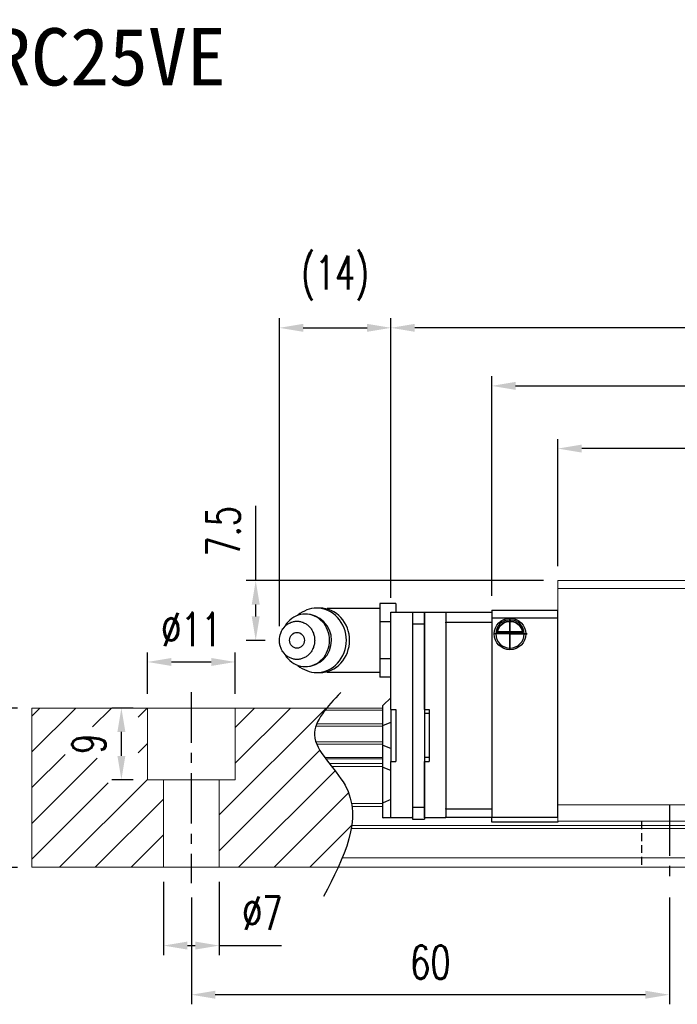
# Model space of a CAD drawing. Header units: millimetres. Extents: x 392 to 686, y 99 to 222.
# Tile 2 of 51: x 495 to 578, y 99 to 222. Entities that reach past the tile are written whole.
import ezdxf
from ezdxf.enums import TextEntityAlignment as Align

# ---------------------------------------------------------------- set-up
doc = ezdxf.new("R2010")
doc.units = ezdxf.units.MM
doc.header["$PDSIZE"] = -1
doc.linetypes.add('CENTER', pattern=[10.16, 6.35, -1.27, 1.27, -1.27])
doc.linetypes.add('DASHED', pattern=[0.75, 0.5, -0.25])
for name, color, linetype in [('2', 7, 'Continuous'), ('CHA', 7, 'Continuous'), ('CL', 1, 'CENTER'), ('DIM', 4, 'Continuous'), ('HID', 2, 'DASHED'), ('OUT', 3, 'Continuous')]:
    doc.layers.add(name, color=color, linetype=linetype)
doc.styles.add('DIM-7', font='SIMPLEX.shx', dxfattribs={"width": 0.7, "bigfont": 'chineset.shx'})
doc.styles.add('T', font='kaiu.ttf')
doc.dimstyles.new('CNS', dxfattribs={"dimtxt": 3.5, "dimasz": 2.5, "dimexe": 1, "dimexo": 1.5, "dimgap": 0.09, "dimtad": 0, "dimdsep": 46, "dimtxsty": 'DIM-7', "dimcen": 0.09, "dimclrd": 1, "dimclre": 1, "dimclrt": 4, "dimadec": 0, "dimazin": 0, "dimtfac": 1, "dimtix": 1, "dimtmove": 2, "dimatfit": 3, "dimfxl": 1, "dimtvp": 0.971429, "dimtolj": 1, "dimarcsym": 0})

# ---------------------------------------------------------------- blocks, each defined once
blk = doc.blocks.new('*D9')
at = {"layer": 'DEFPOINTS', "color": 0}
for p in [(516.52, 113.84), (576.52, 113.84), (516.52, 99.85)]:
    blk.add_point(p, dxfattribs=at)
at = {"layer": 'DIM', "color": 7, "lineweight": -2}
for p, q in [((516.52, 112.04), (516.52, 98.65)), ((576.52, 112.04), (576.52, 98.65)), ((573.52, 99.85), (519.52, 99.85))]:
    blk.add_line(p, q, dxfattribs=at)
at = {"layer": 'DIM', "color": 7}
for points in [[(519.52, 100.35), (519.52, 99.35), (516.52, 99.85)], [(573.52, 100.35), (573.52, 99.35), (576.52, 99.85)]]:
    blk.add_solid(points, dxfattribs=at)
at = {"layer": 'DIM', "color": 7, "insert": (546.52, 103.93), "char_height": 4.2, "attachment_point": 5, "style": 'DIM-7'}
blk.add_mtext('\\A1;60', dxfattribs=at)
blk = doc.blocks.new('*D10')
at = {"layer": 'DEFPOINTS', "color": 0}
for p in [(522.02, 141.63), (511.02, 135.84), (522.02, 135.84)]:
    blk.add_point(p, dxfattribs=at)
at = {"layer": 'DIM', "color": 7, "lineweight": -2}
for p, q in [((511.02, 137.64), (511.02, 142.83)), ((522.02, 137.64), (522.02, 142.83)), ((514.02, 141.63), (519.02, 141.63))]:
    blk.add_line(p, q, dxfattribs=at)
at = {"layer": 'DIM', "color": 7}
for points in [[(514.02, 142.13), (514.02, 141.13), (511.02, 141.63)], [(519.02, 142.13), (519.02, 141.13), (522.02, 141.63)]]:
    blk.add_solid(points, dxfattribs=at)
at = {"layer": 'DIM', "color": 7, "insert": (516.52, 145.71), "char_height": 4.2, "attachment_point": 5, "style": 'DIM-7'}
blk.add_mtext('\\A1;%%C11', dxfattribs=at)
blk = doc.blocks.new('*D11')
at = {"layer": 'DEFPOINTS', "color": 0}
for p in [(513.02, 115.84), (520.02, 115.84), (520.02, 106.02)]:
    blk.add_point(p, dxfattribs=at)
at = {"layer": 'DIM', "color": 7, "lineweight": -2}
for p, q in [((513.02, 114.04), (513.02, 104.82)), ((520.02, 114.04), (520.02, 104.82)), ((516.02, 106.02), (517.02, 106.02)), ((520.02, 106.02), (527.85, 106.02))]:
    blk.add_line(p, q, dxfattribs=at)
at = {"layer": 'DIM', "color": 7}
for points in [[(516.02, 106.52), (516.02, 105.52), (513.02, 106.02)], [(517.02, 106.52), (517.02, 105.52), (520.02, 106.02)]]:
    blk.add_solid(points, dxfattribs=at)
at = {"layer": 'DIM', "color": 7, "insert": (525.43, 110.1), "char_height": 4.2, "attachment_point": 5, "style": 'DIM-7'}
blk.add_mtext('\\A1;%%C7', dxfattribs=at)
blk = doc.blocks.new('*D13')
at = {"layer": 'DEFPOINTS', "color": 0}
for p in [(562.52, 168.42), (562.52, 151.84), (650.52, 151.84)]:
    blk.add_point(p, dxfattribs=at)
at = {"layer": 'DIM', "color": 7, "lineweight": -2}
for p, q in [((562.52, 153.64), (562.52, 169.62)), ((650.52, 153.64), (650.52, 169.62)), ((647.52, 168.42), (565.52, 168.42))]:
    blk.add_line(p, q, dxfattribs=at)
at = {"layer": 'DIM', "color": 7}
for points in [[(565.52, 168.92), (565.52, 167.92), (562.52, 168.42)], [(647.52, 168.92), (647.52, 167.92), (650.52, 168.42)]]:
    blk.add_solid(points, dxfattribs=at)
at = {"layer": 'DIM', "color": 7, "insert": (606.52, 172.5), "char_height": 4.2, "attachment_point": 5, "style": 'DIM-7'}
blk.add_mtext('\\A1;88', dxfattribs=at)
blk = doc.blocks.new('*D8')
at = {"layer": 'DEFPOINTS', "color": 0}
for p in [(541.57, 183.58), (541.57, 147.89), (671.47, 147.94)]:
    blk.add_point(p, dxfattribs=at)
at = {"layer": 'DIM', "color": 7, "lineweight": -2}
for p, q in [((541.57, 149.69), (541.57, 184.78)), ((671.47, 149.74), (671.47, 184.78)), ((668.47, 183.58), (544.57, 183.58))]:
    blk.add_line(p, q, dxfattribs=at)
at = {"layer": 'DIM', "color": 7}
for points in [[(544.57, 184.08), (544.57, 183.08), (541.57, 183.58)], [(668.47, 184.08), (668.47, 183.08), (671.47, 183.58)]]:
    blk.add_solid(points, dxfattribs=at)
at = {"layer": 'DIM', "color": 7, "insert": (606.52, 187.66), "char_height": 4.2, "attachment_point": 5, "style": 'DIM-7'}
blk.add_mtext('\\A1;129.9', dxfattribs=at)
blk = doc.blocks.new('*D16')
at = {"layer": 'DEFPOINTS', "color": 0}
for p in [(488.86, 135.84), (496.52, 135.84), (496.52, 115.84)]:
    blk.add_point(p, dxfattribs=at)
at = {"layer": 'DIM', "color": 7, "lineweight": -2}
for p, q in [((494.72, 135.84), (487.66, 135.84)), ((488.86, 118.84), (488.86, 132.84)), ((494.72, 115.84), (487.66, 115.84))]:
    blk.add_line(p, q, dxfattribs=at)
at = {"layer": 'DIM', "color": 7}
for points in [[(488.36, 132.84), (489.36, 132.84), (488.86, 135.84)], [(488.36, 118.84), (489.36, 118.84), (488.86, 115.84)]]:
    blk.add_solid(points, dxfattribs=at)
at = {"layer": 'DIM', "color": 7, "insert": (484.78, 125.84), "char_height": 4.2, "attachment_point": 5, "rotation": 90, "style": 'DIM-7'}
blk.add_mtext('\\A1;20', dxfattribs=at)
blk = doc.blocks.new('*D17')
at = {"layer": 'DEFPOINTS', "color": 0}
for p in [(507.74, 135.84), (511.02, 135.84), (511.02, 126.84)]:
    blk.add_point(p, dxfattribs=at)
at = {"layer": 'DIM', "color": 7, "lineweight": -2}
for p, q in [((509.22, 135.84), (506.54, 135.84)), ((507.74, 129.84), (507.74, 132.84)), ((509.22, 126.84), (506.54, 126.84))]:
    blk.add_line(p, q, dxfattribs=at)
at = {"layer": 'DIM', "color": 7}
for points in [[(507.24, 132.84), (508.24, 132.84), (507.74, 135.84)], [(507.24, 129.84), (508.24, 129.84), (507.74, 126.84)]]:
    blk.add_solid(points, dxfattribs=at)
at = {"layer": 'DIM', "color": 7, "insert": (503.66, 131.34), "char_height": 4.2, "attachment_point": 5, "rotation": 90, "style": 'DIM-7'}
blk.add_mtext('\\A1;9', dxfattribs=at)
blk = doc.blocks.new('*D18')
at = {"layer": 'DEFPOINTS', "color": 0}
for p in [(658.82, 176.29), (554.22, 148.14), (658.82, 148.14)]:
    blk.add_point(p, dxfattribs=at)
at = {"layer": 'DIM', "color": 7, "lineweight": -2}
for p, q in [((554.22, 149.94), (554.22, 177.49)), ((658.82, 149.94), (658.82, 177.49)), ((557.22, 176.29), (655.82, 176.29))]:
    blk.add_line(p, q, dxfattribs=at)
at = {"layer": 'DIM', "color": 7}
for points in [[(557.22, 176.79), (557.22, 175.79), (554.22, 176.29)], [(655.82, 176.79), (655.82, 175.79), (658.82, 176.29)]]:
    blk.add_solid(points, dxfattribs=at)
at = {"layer": 'DIM', "color": 7, "insert": (606.52, 180.37), "char_height": 4.2, "attachment_point": 5, "style": 'DIM-7'}
blk.add_mtext('\\A1;104.6', dxfattribs=at)
blk = doc.blocks.new('*D26')
at = {"layer": 'DEFPOINTS', "color": 0}
for p in [(562.52, 151.84), (524.6, 144.34), (527.57, 144.34)]:
    blk.add_point(p, dxfattribs=at)
at = {"layer": 'DIM', "color": 7, "lineweight": -2}
for p, q in [((524.6, 151.84), (524.6, 161.22)), ((560.72, 151.84), (523.4, 151.84)), ((524.6, 147.34), (524.6, 148.84)), ((525.77, 144.34), (523.4, 144.34))]:
    blk.add_line(p, q, dxfattribs=at)
at = {"layer": 'DIM', "color": 7}
for points in [[(524.1, 148.84), (525.1, 148.84), (524.6, 151.84)], [(524.1, 147.34), (525.1, 147.34), (524.6, 144.34)]]:
    blk.add_solid(points, dxfattribs=at)
at = {"layer": 'DIM', "color": 7, "insert": (520.52, 158.03), "char_height": 4.2, "attachment_point": 5, "rotation": 90, "style": 'DIM-7'}
blk.add_mtext('\\A1;7.5', dxfattribs=at)
blk = doc.blocks.new('*D27')
at = {"layer": 'DEFPOINTS', "color": 0}
for p in [(541.57, 183.58), (541.57, 147.89), (527.57, 144.34)]:
    blk.add_point(p, dxfattribs=at)
at = {"layer": 'DIM', "color": 7, "lineweight": -2}
for p, q in [((527.57, 146.14), (527.57, 184.78)), ((541.57, 149.69), (541.57, 184.78)), ((530.57, 183.58), (538.57, 183.58))]:
    blk.add_line(p, q, dxfattribs=at)
at = {"layer": 'DIM', "color": 7}
for points in [[(530.57, 184.08), (530.57, 183.08), (527.57, 183.58)], [(538.57, 184.08), (538.57, 183.08), (541.57, 183.58)]]:
    blk.add_solid(points, dxfattribs=at)
at = {"layer": 'DIM', "color": 7, "insert": (534.57, 189.8), "char_height": 4.2, "attachment_point": 5, "style": 'DIM-7'}
blk.add_mtext('\\A1;(14)', dxfattribs=at)

msp = doc.modelspace()

# ---------------------------------------------------------------- linework, layer by layer
at = {"layer": '2', "color": 0, "linetype": 'Continuous'}
for p, q in [((532.656, 148.386), (532.241, 148.386)), ((540.167, 148.345), (533.784, 148.345)), ((542.167, 148.963), (540.167, 148.963)), ((540.167, 148.963), (540.167, 147.809)), ((542.167, 148.963), (542.167, 147.895)), ((540.167, 147.809), (540.167, 146.654)), ((541.567, 147.748), (541.567, 147.895)), ((541.567, 147.895), (544.267, 147.895)), ((541.567, 146.541), (541.567, 147.748)), ((544.267, 147.895), (544.267, 147.748)), ((544.267, 147.895), (545.767, 147.895)), ((544.267, 147.895), (544.267, 146.395)), ((544.267, 147.748), (544.267, 146.541)), ((545.767, 147.895), (545.767, 146.395)), ((545.767, 147.748), (545.767, 147.895)), ((545.767, 147.895), (548.467, 147.895)), ((545.767, 146.541), (545.767, 147.748)), ((548.467, 147.895), (548.467, 147.748)), ((548.467, 147.845), (548.467, 146.645)), ((554.217, 147.845), (548.467, 147.845)), ((548.467, 147.748), (548.467, 146.541)), ((554.217, 148.145), (562.517, 148.145)), ((554.217, 148.145), (554.217, 147.145)), ((554.217, 147.145), (554.217, 122.145)), ((562.517, 147.145), (554.217, 147.145)), ((562.517, 122.145), (562.517, 148.145)), ((528.363, 146.303), (527.999, 145.769)), ((541.567, 146.654), (540.167, 146.654)), ((540.167, 146.654), (540.167, 144.345)), ((541.567, 146.188), (541.567, 146.541)), ((541.567, 135.644), (541.567, 146.188)), ((544.267, 146.541), (544.267, 146.188)), ((544.267, 146.395), (545.767, 146.395)), ((544.267, 146.395), (544.267, 123.395)), ((544.267, 146.188), (544.267, 123.602)), ((545.767, 146.188), (545.767, 146.541)), ((545.767, 146.395), (545.767, 123.395)), ((545.767, 135.644), (545.767, 146.188)), ((548.467, 146.541), (548.467, 146.645)), ((548.467, 146.645), (554.217, 146.645)), ((548.467, 146.541), (548.467, 146.188)), ((548.467, 146.188), (548.467, 123.602)), ((554.742, 145.195), (558.291, 145.195)), ((558.148, 145.328), (554.885, 145.328)), ((558.072, 145.395), (554.962, 145.395)), ((540.167, 144.345), (540.167, 142.035)), ((562.517, 143.245), (562.517, 143.495)), ((527.999, 142.92), (528.363, 142.386)), ((541.567, 142.035), (540.167, 142.035)), ((540.167, 142.035), (540.167, 140.881)), ((532.241, 140.303), (532.656, 140.303)), ((533.784, 140.345), (540.167, 140.345)), ((540.167, 140.881), (540.167, 139.726)), ((541.567, 139.726), (540.167, 139.726)), ((540.567, 136.145), (540.617, 136.195)), ((540.567, 133.64), (540.567, 136.145)), ((541.567, 137.145), (540.617, 136.195)), ((541.567, 135.644), (541.567, 129.144)), ((541.567, 135.644), (542.167, 135.644)), ((542.167, 135.644), (542.167, 129.144)), ((545.767, 135.644), (546.367, 135.644)), ((546.367, 135.144), (545.767, 135.144)), ((546.367, 135.644), (546.367, 129.144)), ((540.567, 133.64), (540.617, 133.66)), ((540.567, 131.148), (540.567, 133.64)), ((541.567, 134.034), (540.617, 133.66)), ((540.567, 128.413), (540.567, 131.148)), ((540.567, 131.148), (540.617, 131.128)), ((541.567, 130.754), (540.617, 131.128)), ((541.567, 129.144), (542.167, 129.144)), ((541.567, 123.602), (541.567, 129.144)), ((546.367, 129.644), (545.767, 129.644)), ((545.767, 123.602), (545.767, 129.144)), ((545.767, 129.144), (546.367, 129.144)), ((540.567, 123.935), (540.567, 128.413)), ((540.567, 128.413), (540.617, 128.394)), ((541.567, 128.02), (540.617, 128.394)), ((540.567, 123.935), (540.617, 123.955)), ((540.567, 122.045), (540.567, 123.935)), ((541.567, 124.349), (540.617, 123.955)), ((541.567, 123.248), (541.567, 123.602)), ((541.567, 122.191), (541.567, 123.248)), ((544.267, 123.602), (544.267, 123.248)), ((544.267, 123.395), (544.267, 121.895)), ((544.267, 123.395), (545.767, 123.395)), ((544.267, 123.248), (544.267, 122.191)), ((545.767, 123.248), (545.767, 123.602)), ((545.767, 123.395), (545.767, 121.895)), ((545.767, 122.191), (545.767, 123.248)), ((548.467, 123.602), (548.467, 123.248)), ((548.467, 123.145), (548.467, 123.249)), ((548.467, 123.248), (548.467, 122.191)), ((554.217, 123.145), (548.467, 123.145)), ((548.467, 123.145), (548.467, 122.145)), ((540.567, 122.045), (540.617, 122.045)), ((541.567, 122.045), (540.617, 122.045)), ((541.567, 122.045), (541.567, 122.191)), ((544.267, 122.045), (541.567, 122.045)), ((544.267, 122.045), (544.267, 122.191)), ((544.267, 121.895), (545.767, 121.895)), ((545.767, 122.045), (545.767, 122.191)), ((548.467, 122.045), (545.767, 122.045)), ((548.467, 122.045), (548.467, 122.191)), ((548.467, 122.145), (554.217, 122.145)), ((554.217, 122.145), (562.517, 122.145)), ((554.217, 121.645), (554.217, 122.145)), ((554.217, 121.509), (554.217, 121.645)), ((554.217, 121.509), (554.217, 121.645)), ((562.517, 121.509), (554.217, 121.509)), ((562.517, 121.509), (554.217, 121.509)), ((562.517, 121.645), (562.517, 121.509))]:
    msp.add_line(p, q, dxfattribs=at)
for centre, radius, start, end in [((533.784, 144.345), 4, 89.99998, 93.25686), ((530.817, 144.345), 3.3, 270, 89.84908), ((556.517, 145.145), 1.775, 90, 270), ((556.517, 145.145), 1.775, 270, 90), ((533.784, 144.345), 4, 266.21721, 270.00002)]:
    msp.add_arc(centre, radius, start, end, dxfattribs=at)
at = {"layer": '2', "color": 0, "linetype": 'Continuous', "extrusion": (0, 0, -1)}
for radius, start, end in [(1.975, 270, 90), (1.975, 90, 270), (1.575, 9.1332, 90), (1.575, 90, 170.8668)]:
    msp.add_arc((-556.517, 145.145), radius, start, end, dxfattribs=at)
at = {"layer": '2', "color": 0, "linetype": 'Continuous'}
msp.add_ellipse((529.784, 144.345), major_axis=(0, -1), ratio=0.9238797, dxfattribs=at)
for points, knots in [([(529.902, 141.195), (530.56, 140.627), (531.398, 140.303), (533.218, 140.303), (534.19, 140.739), (535.572, 142.235), (535.975, 143.287), (535.975, 145.403), (535.572, 146.454), (534.19, 147.951), (533.218, 148.386), (531.398, 148.386), (530.56, 148.062), (529.902, 147.494)], [0, 0, 0, 0, 0.150594, 0.150594, 0.325297, 0.325297, 0.5, 0.5, 0.674703, 0.674703, 0.849406, 0.849406, 1, 1, 1, 1]), ([(532.656, 140.303), (533.633, 140.303), (534.605, 140.739), (535.987, 142.235), (536.389, 143.287), (536.389, 145.403), (535.987, 146.454), (534.605, 147.951), (533.633, 148.386), (532.656, 148.386)], [0, 0, 0, 0, 0.25, 0.25, 0.5, 0.5, 0.75, 0.75, 1, 1, 1, 1]), ([(528.365, 142.386), (528.455, 142.253), (528.554, 142.128), (529.226, 141.4), (530.019, 141.045), (531.615, 141.045), (532.409, 141.4), (533.537, 142.622), (533.866, 143.481), (533.866, 145.209), (533.537, 146.067), (532.409, 147.289), (531.615, 147.645), (530.019, 147.645), (529.226, 147.289), (528.554, 146.562), (528.455, 146.436), (528.365, 146.303)], [0, 0, 0, 0, 0.0298911, 0.0298911, 0.1865941, 0.1865941, 0.343297, 0.343297, 0.5, 0.5, 0.656703, 0.656703, 0.8134059, 0.8134059, 0.9701089, 0.9701089, 1, 1, 1, 1]), ([(527.567, 144.345), (527.567, 144.187), (527.595, 143.874), (527.722, 143.42), (527.928, 143.003), (528.206, 142.637), (528.544, 142.336), (528.93, 142.113), (529.349, 141.976), (529.784, 141.929), (530.219, 141.976), (530.638, 142.113), (531.024, 142.336), (531.362, 142.637), (531.64, 143.003), (531.846, 143.42), (531.973, 143.873), (532.016, 144.345), (531.973, 144.816), (531.846, 145.269), (531.64, 145.687), (531.362, 146.053), (531.024, 146.353), (530.638, 146.576), (530.219, 146.714), (529.784, 146.76), (529.349, 146.714), (528.93, 146.576), (528.544, 146.353), (528.206, 146.053), (527.928, 145.686), (527.654, 145.132), (527.567, 144.658), (527.567, 144.345)], [0, 0, 0, 0, 0.0312594, 0.0625188, 0.0937782, 0.1250376, 0.156297, 0.1875564, 0.2188159, 0.2500753, 0.2813347, 0.3125941, 0.3438535, 0.3751129, 0.4063723, 0.4376317, 0.4688911, 0.5001505, 0.5314099, 0.5626693, 0.5939287, 0.6251882, 0.6564476, 0.687707, 0.7189664, 0.7502258, 0.7814852, 0.8127446, 0.844004, 0.8752634, 0.9065228, 0.9377822, 1, 1, 1, 1]), ([(554.885, 145.328), (554.901, 145.403), (554.923, 145.493), (554.986, 145.683), (555.029, 145.784), (555.134, 145.98), (555.198, 146.077), (555.369, 146.288), (555.488, 146.398), (555.747, 146.579), (555.892, 146.652), (556.194, 146.749), (556.356, 146.776), (556.517, 146.776)], [0, 0, 0, 0, 0.1376864, 0.1376864, 0.275472, 0.275472, 0.4123557, 0.4123557, 0.6064308, 0.6064308, 0.8046387, 0.8046387, 1, 1, 1, 1]), ([(556.517, 146.776), (556.668, 146.776), (556.821, 146.752), (557.138, 146.656), (557.303, 146.572), (557.574, 146.374), (557.687, 146.263), (557.859, 146.044), (557.926, 145.937), (558.032, 145.723), (558.073, 145.613), (558.122, 145.447), (558.137, 145.384), (558.148, 145.328)], [0, 0, 0, 0, 0.1837975, 0.1837975, 0.4104893, 0.4104893, 0.6000274, 0.6000274, 0.749109, 0.749109, 0.8991923, 0.8991923, 1, 1, 1, 1])]:
    msp.add_open_spline(points, degree=3, knots=knots, dxfattribs=at)
for points in [[(554.885, 145.328), (554.91, 145.35), (554.936, 145.372), (554.962, 145.395)], [(558.072, 145.395), (558.097, 145.372), (558.123, 145.35), (558.148, 145.328)]]:
    msp.add_open_spline(points, degree=3, dxfattribs=at)
at = {"layer": 'CL', "color": 0}
for p, q in [((556.517, 143.17), (556.517, 147.12)), ((556.517, 147.12), (556.517, 145.145)), ((558.688, 145.145), (554.475, 145.145)), ((516.517, 137.845), (516.517, 113.845)), ((576.517, 123.645), (576.517, 113.845))]:
    msp.add_line(p, q, dxfattribs=at)
at = {"layer": 'DIM', "color": 0}
for p, q in [((556.517, 145.145), (556.517, 143.17)), ((556.517, 145.145), (558.688, 145.145)), ((496.517, 134.836), (497.525, 135.845)), ((496.517, 130.346), (502.015, 135.845)), ((504.124, 133.463), (506.505, 135.845)), ((509.85, 134.7), (510.995, 135.845)), ((520.017, 122.415), (533.446, 135.845)), ((522.017, 133.396), (524.466, 135.845)), ((522.017, 128.906), (528.956, 135.845)), ((509.85, 130.21), (511.017, 131.376)), ((496.517, 125.856), (500.678, 130.018)), ((520.017, 117.925), (532.647, 130.556)), ((496.517, 121.366), (504.706, 129.555)), ((522.426, 115.845), (534.558, 127.977)), ((496.517, 116.876), (506.095, 126.454)), ((499.976, 115.845), (511.017, 126.886)), ((526.916, 115.845), (536.258, 125.187)), ((504.466, 115.845), (513.017, 124.396)), ((531.406, 115.845), (536.642, 121.081)), ((508.956, 115.845), (513.017, 119.906))]:
    msp.add_line(p, q, dxfattribs=at)
msp.add_open_spline([(535.269, 137.807), (533.588, 136.016), (529.93, 132.12), (539.455, 124.436), (535.64, 117.05), (533.127, 112.186)], degree=3, knots=[0, 0, 0, 0, 6.2737393, 13.647637, 27.8750855, 27.8750855, 27.8750855, 27.8750855], dxfattribs=at)
at = {"layer": 'HID', "color": 0, "ltscale": 2}
msp.add_line((573.017, 121.645), (573.017, 115.845), dxfattribs=at)
at = {"layer": 'OUT', "color": 0, "linetype": 'Continuous', "lineweight": 15}
for p, q in [((562.517, 150.845), (562.517, 151.845)), ((650.517, 151.845), (562.517, 151.845)), ((562.517, 123.695), (562.517, 150.845)), ((650.517, 150.845), (562.517, 150.845)), ((496.517, 135.845), (496.517, 115.845)), ((540.567, 135.845), (496.517, 135.845)), ((511.017, 126.845), (511.017, 135.845)), ((522.017, 126.845), (522.017, 135.845)), ((540.567, 135.588), (533.308, 135.588)), ((540.567, 133.584), (532.154, 133.584)), ((540.567, 133.879), (532.264, 133.879)), ((540.567, 131.604), (532.15, 131.604)), ((540.567, 131.31), (532.261, 131.31)), ((540.567, 129.629), (533.271, 129.629)), ((540.567, 129.465), (533.393, 129.465)), ((540.567, 128.871), (533.852, 128.871)), ((540.567, 128.518), (534.132, 128.518)), ((522.017, 126.845), (511.017, 126.845)), ((513.017, 126.845), (513.017, 115.845)), ((520.017, 126.845), (520.017, 115.845)), ((540.567, 123.852), (536.623, 123.852)), ((562.517, 121.645), (562.517, 123.695)), ((650.517, 123.695), (562.517, 123.695)), ((540.567, 123.498), (536.677, 123.498)), ((650.517, 121.645), (562.517, 121.645)), ((662.517, 120.738), (536.589, 120.738)), ((682.517, 121.091), (536.644, 121.091)), ((682.517, 117.045), (535.467, 117.045)), ((662.517, 115.845), (496.517, 115.845))]:
    msp.add_line(p, q, dxfattribs=at)

# ---------------------------------------------------------------- texts
at = {"layer": 'CHA', "color": 7, "style": 'T'}
msp.add_text('TRC25VE', height=7.2, dxfattribs=at).set_placement((503.734, 217.605), align=Align.MIDDLE)
at = {"layer": 'DIM', "color": 0, "insert": (469.357, 160.68), "char_height": 4.2, "attachment_point": 7, "style": 'DIM-7'}
msp.add_mtext('\\A1;4-M6dp6.5', dxfattribs=at)

# ---------------------------------------------------------------- dimensions: what is measured, and where the dimension line sits
at = {"layer": 'DIM', "color": 0}
for base, p1, p2, text, override, picture, middle in [((541.567, 183.583), (527.567, 144.345), (541.567, 147.895), '(<>)', {"dimscale": 1.2, "dimclrd": 7, "dimclre": 7, "dimclrt": 7}, '*D27', (534.567, 189.8)), ((522.017, 141.626), (511.017, 135.845), (522.017, 135.845), '%%C<>', {"dimscale": 1.2, "dimclrd": 7, "dimclre": 7, "dimclrt": 7, "dimtfill": 0}, '*D10', (516.517, 145.706))]:
    dim = msp.add_linear_dim(base=base, p1=p1, p2=p2, text=text, dimstyle='CNS', override=override, dxfattribs=at)
    dim.commit()
    dim.dimension.update_dxf_attribs({"geometry": picture, "text_midpoint": middle})
for base, p1, p2, override, picture, middle in [((541.567, 183.583), (671.467, 147.945), (541.567, 147.895), {"dimscale": 1.2, "dimclrd": 7, "dimclre": 7, "dimclrt": 7}, '*D8', (606.517, 187.663)), ((658.817, 176.285), (554.217, 148.145), (658.817, 148.145), {"dimscale": 1.2, "dimclrd": 7, "dimclre": 7, "dimclrt": 7}, '*D18', (606.517, 180.365)), ((562.517, 168.419), (650.517, 151.845), (562.517, 151.845), {"dimscale": 1.2, "dimclrd": 7, "dimclre": 7, "dimclrt": 7}, '*D13', (606.517, 172.499)), ((516.517, 99.847), (576.517, 113.845), (516.517, 113.845), {"dimscale": 1.2, "dimclrd": 7, "dimclre": 7, "dimclrt": 7, "dimtfill": 0}, '*D9', (546.517, 103.927))]:
    dim = msp.add_linear_dim(base=base, p1=p1, p2=p2, dimstyle='CNS', override=override, dxfattribs=at)
    dim.commit()
    dim.dimension.update_dxf_attribs({"geometry": picture, "text_midpoint": middle})
dim = msp.add_linear_dim(base=(524.599, 144.345), p1=(562.517, 151.845), p2=(527.567, 144.345), angle=90, dimstyle='CNS', override={"dimscale": 1.2, "dimclrd": 7, "dimclre": 7, "dimclrt": 7, "dimtmove": 0}, dxfattribs=at)
dim.commit()
dim.dimension.update_dxf_attribs({"geometry": '*D26', "text_midpoint": (524.599, 158.033), "dimtype": 160})
for base, p1, p2, picture, middle in [((488.856, 135.845), (496.517, 115.845), (496.517, 135.845), '*D16', (484.776, 125.845)), ((507.736, 135.845), (511.017, 126.845), (511.017, 135.845), '*D17', (503.656, 131.345))]:
    dim = msp.add_linear_dim(base=base, p1=p1, p2=p2, angle=90, dimstyle='CNS', override={"dimscale": 1.2, "dimclrd": 7, "dimclre": 7, "dimclrt": 7, "dimtfill": 0}, dxfattribs=at)
    dim.commit()
    dim.dimension.update_dxf_attribs({"geometry": picture, "text_midpoint": middle})
dim = msp.add_linear_dim(base=(520.017, 106.022), p1=(513.017, 115.845), p2=(520.017, 115.845), text='%%C<>', dimstyle='CNS', override={"dimscale": 1.2, "dimclrd": 7, "dimclre": 7, "dimclrt": 7, "dimtmove": 0, "dimtfill": 0}, dxfattribs=at)
dim.commit()
dim.dimension.update_dxf_attribs({"geometry": '*D11', "text_midpoint": (525.435, 106.022), "dimtype": 160})

doc.saveas('drawing.dxf')
